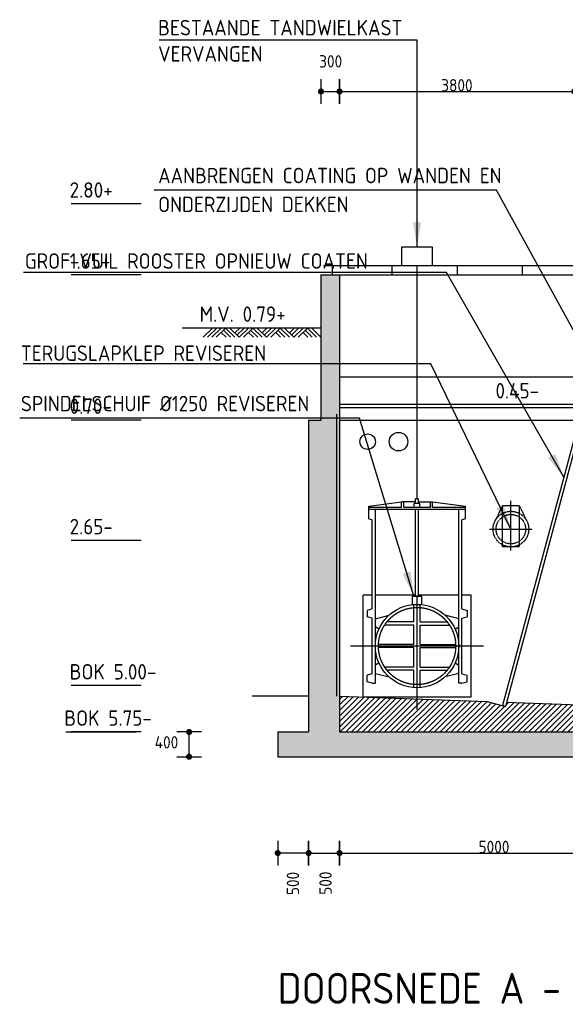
# Model space of a CAD drawing. Extents: x 175348 to 346046, y 6106 to 85322.
# Tile 3 of 20: x 175348 to 184179, y 27504 to 43445. Entities that reach past the tile are written whole.
import ezdxf

# ---------------------------------------------------------------- set-up
doc = ezdxf.new("R2010")
doc.units = 0
for name, pattern in [('CENTER', [8.5, 6, -1, 0.5, -1]), ('CENTER2', [4.25, 3, -0.5, 0.25, -0.5]), ('HIDDEN', [3.5, 2, -1.5]), ('HIDDEN2', [2.25, 1.5, -0.75])]:
    doc.linetypes.add(name, pattern=pattern)
doc.layers.get('0').update_dxf_attribs({"linetype": 'CONTINUOUS'})
for name, color, linetype in [('C-018', 1, 'CONTINUOUS'), ('c-018tekst', 1, 'CONTINUOUS'), ('C-025', 2, 'CONTINUOUS'), ('C-025TEKST', 2, 'CONTINUOUS'), ('C-035', 3, 'CONTINUOUS'), ('C-050TEKST', 4, 'CONTINUOUS'), ('c-best-alg', 252, 'CONTINUOUS'), ('c-best-maatv-alg', 251, 'CONTINUOUS'), ('c-best-raster-alg', 253, 'CONTINUOUS'), ('c-best-tekst-alg', 252, 'CONTINUOUS'), ('C400E2', 1, 'CONTINUOUS'), ('C400E3', 2, 'CONTINUOUS')]:
    doc.layers.add(name, color=color, linetype=linetype)
doc.styles.add('WB025', font='isocp-w.shx', dxfattribs={"height": 2.5})
doc.styles.add('WBDIM', font='isocp-w.shx')
doc.dimstyles.new('50', dxfattribs={"dimscale": 50, "dimtxt": 2, "dimasz": 0.5, "dimexe": 1.25, "dimexo": 0.625, "dimgap": 1, "dimtad": 1, "dimdec": 0, "dimdsep": 46, "dimtxsty": 'WBDIM', "dimblk1": 'A-DIMDOT', "dimblk2": 'A-DIMDOT', "dimsah": 1, "dimcen": 2.5, "dimse1": 1, "dimse2": 1, "dimclrd": 252, "dimclrt": 2, "dimadec": 0, "dimazin": 0, "dimtfac": 1, "dimtdec": 0, "dimtmove": 2, "dimatfit": 3, "dimldrblk": 'A-DIMDOT', "dimfxl": 1, "dimtolj": 1, "dimtzin": 0, "dimarcsym": 0})
doc.dimstyles.new('50$7', dxfattribs={"dimscale": 50, "dimtxt": 2, "dimasz": 4, "dimexe": 1.25, "dimexo": 0.625, "dimgap": 1, "dimtad": 1, "dimdec": 0, "dimdsep": 46, "dimtxsty": 'WBDIM', "dimcen": 2.5, "dimse1": 1, "dimse2": 1, "dimclrd": 252, "dimclrt": 2, "dimadec": 0, "dimazin": 0, "dimtfac": 1, "dimtdec": 0, "dimtmove": 2, "dimatfit": 3, "dimfxl": 1, "dimtolj": 1, "dimtzin": 0, "dimarcsym": 0})

# ---------------------------------------------------------------- blocks, each defined once
blk = doc.blocks.new('A-DIMDOT')
at = {"linetype": 'Continuous'}
blk.add_line((0, -4), (0, 4), dxfattribs=at)
at = {"linetype": 'Continuous', "const_width": 0.988}
blk.add_lwpolyline([(-0.49, 0, 1), (0.49, 0, 1)], format="xyb", close=True, dxfattribs=at)
at = {"linetype": 'Continuous'}
blk.add_circle((0, 0), 0.494, dxfattribs=at)
blk = doc.blocks.new('*D27')
at = {"layer": 'c-best-maatv-alg', "color": 252, "lineweight": -2, "transparency": 16777216}
blk.add_line((180575, 42283), (184275, 42283), dxfattribs=at)
at = {"layer": 'c-best-maatv-alg', "color": 252, "lineweight": -2, "transparency": 16777216, "xscale": 50, "yscale": 50, "zscale": 50, "rotation": 180}
blk.add_blockref('A-DIMDOT', (180525, 42283), dxfattribs=at)
at = {"layer": 'c-best-maatv-alg', "color": 252, "lineweight": -2, "transparency": 16777216, "xscale": 50, "yscale": 50, "zscale": 50}
blk.add_blockref('A-DIMDOT', (184325, 42283), dxfattribs=at)
at = {"layer": 'c-best-maatv-alg', "color": 2, "transparency": 16777216, "insert": (182425, 42383), "char_height": 200, "attachment_point": 5, "style": 'WBDIM'}
blk.add_mtext('\\A1;3800', dxfattribs=at)
blk = doc.blocks.new('*D26')
at = {"layer": 'c-best-maatv-alg', "color": 252, "lineweight": -2, "transparency": 16777216}
blk.add_line((180275, 42283), (180475, 42283), dxfattribs=at)
at = {"layer": 'c-best-maatv-alg', "color": 252, "lineweight": -2, "transparency": 16777216, "xscale": 50, "yscale": 50, "zscale": 50, "rotation": 180}
blk.add_blockref('A-DIMDOT', (180225, 42283), dxfattribs=at)
at = {"layer": 'c-best-maatv-alg', "color": 252, "lineweight": -2, "transparency": 16777216, "xscale": 50, "yscale": 50, "zscale": 50}
blk.add_blockref('A-DIMDOT', (180525, 42283), dxfattribs=at)
at = {"layer": 'c-best-maatv-alg', "color": 2, "transparency": 16777216, "insert": (180382, 42770), "char_height": 200, "attachment_point": 5, "style": 'WBDIM'}
blk.add_mtext('\\A1;300', dxfattribs=at)
blk = doc.blocks.new('EARTH')
for p, q in [((-1.757, -0.15), (-1.607, 0)), ((-1.686, -0.15), (-1.536, 0)), ((-1.386, -0.15), (-1.536, 0)), ((-1.316, -0.15), (-1.466, 0)), ((-1.28, -0.115), (-1.395, 0)), ((-1.245, -0.079), (-1.324, 0)), ((-1.316, -0.15), (-1.166, 0)), ((-1.245, -0.15), (-1.095, 0)), ((-0.945, -0.15), (-1.095, 0)), ((-0.874, -0.15), (-1.024, 0)), ((-0.839, -0.115), (-0.954, 0)), ((-0.804, -0.079), (-0.883, 0)), ((-0.874, -0.15), (-0.724, 0)), ((-0.804, -0.15), (-0.654, 0)), ((-0.504, -0.15), (-0.654, 0)), ((-0.433, -0.15), (-0.583, 0)), ((-0.397, -0.115), (-0.512, 0)), ((-0.362, -0.079), (-0.441, 0)), ((-0.433, -0.15), (-0.283, 0)), ((-0.362, -0.15), (-0.212, 0)), ((-0.062, -0.15), (-0.212, 0)), ((0.009, -0.15), (-0.141, 0)), ((0.079, -0.15), (-0.071, 0)), ((0.15, -0.15), (0, 0)), ((-1.616, -0.15), (-1.501, -0.035)), ((-1.545, -0.15), (-1.466, -0.071)), ((-1.174, -0.15), (-1.06, -0.035)), ((-1.104, -0.15), (-1.024, -0.071)), ((-0.733, -0.15), (-0.618, -0.035)), ((-0.662, -0.15), (-0.583, -0.071)), ((-0.291, -0.15), (-0.177, -0.035)), ((-0.221, -0.15), (-0.141, -0.071))]:
    blk.add_line(p, q)
blk = doc.blocks.new('*D25')
at = {"layer": 'c-best-maatv-alg', "color": 252, "lineweight": -2, "transparency": 16777216}
blk.add_line((178090, 31563), (178090, 31863), dxfattribs=at)
at = {"layer": 'c-best-maatv-alg', "color": 252, "lineweight": -2, "transparency": 16777216, "xscale": 50, "yscale": 50, "zscale": 50}
for p, rotation in [((178090, 31913), 90), ((178090, 31513), 270)]:
    blk.add_blockref('A-DIMDOT', p, dxfattribs=dict(at, rotation=rotation))
at = {"layer": 'c-best-maatv-alg', "color": 2, "transparency": 16777216, "insert": (177724, 31746), "char_height": 200, "attachment_point": 5, "style": 'WBDIM'}
blk.add_mtext('\\A1;400', dxfattribs=at)
blk = doc.blocks.new('*D12')
at = {"layer": 'c-best-maatv-alg', "color": 252, "lineweight": -2, "transparency": 16777216}
blk.add_line((179975, 29953), (179575, 29953), dxfattribs=at)
at = {"layer": 'c-best-maatv-alg', "color": 252, "lineweight": -2, "transparency": 16777216, "xscale": 50, "yscale": 50, "zscale": 50, "rotation": 180}
blk.add_blockref('A-DIMDOT', (179525, 29953), dxfattribs=at)
at = {"layer": 'c-best-maatv-alg', "color": 252, "lineweight": -2, "transparency": 16777216, "xscale": 50, "yscale": 50, "zscale": 50}
blk.add_blockref('A-DIMDOT', (180025, 29953), dxfattribs=at)
at = {"layer": 'c-best-maatv-alg', "color": 2, "transparency": 16777216, "insert": (179770, 29461), "char_height": 200, "attachment_point": 5, "rotation": 90, "style": 'WBDIM'}
blk.add_mtext('\\A1;500', dxfattribs=at)
blk = doc.blocks.new('*D11')
at = {"layer": 'c-best-maatv-alg', "color": 252, "lineweight": -2, "transparency": 16777216}
blk.add_line((180575, 29953), (185475, 29953), dxfattribs=at)
at = {"layer": 'c-best-maatv-alg', "color": 252, "lineweight": -2, "transparency": 16777216, "xscale": 50, "yscale": 50, "zscale": 50, "rotation": 180}
blk.add_blockref('A-DIMDOT', (180525, 29953), dxfattribs=at)
at = {"layer": 'c-best-maatv-alg', "color": 252, "lineweight": -2, "transparency": 16777216, "xscale": 50, "yscale": 50, "zscale": 50}
blk.add_blockref('A-DIMDOT', (185525, 29953), dxfattribs=at)
at = {"layer": 'c-best-maatv-alg', "color": 2, "transparency": 16777216, "insert": (183025, 30053), "char_height": 200, "attachment_point": 5, "style": 'WBDIM'}
blk.add_mtext('\\A1;5000', dxfattribs=at)
blk = doc.blocks.new('*D10')
at = {"layer": 'c-best-maatv-alg', "color": 252, "lineweight": -2, "transparency": 16777216}
blk.add_line((180075, 29953), (180475, 29953), dxfattribs=at)
at = {"layer": 'c-best-maatv-alg', "color": 252, "lineweight": -2, "transparency": 16777216, "xscale": 50, "yscale": 50, "zscale": 50, "rotation": 180}
blk.add_blockref('A-DIMDOT', (180025, 29953), dxfattribs=at)
at = {"layer": 'c-best-maatv-alg', "color": 252, "lineweight": -2, "transparency": 16777216, "xscale": 50, "yscale": 50, "zscale": 50}
blk.add_blockref('A-DIMDOT', (180525, 29953), dxfattribs=at)
at = {"layer": 'c-best-maatv-alg', "color": 2, "transparency": 16777216, "insert": (180298, 29466), "char_height": 200, "attachment_point": 5, "rotation": 90, "style": 'WBDIM'}
blk.add_mtext('\\A1;500', dxfattribs=at)
blk = doc.blocks.new('c-sb1250a')
at = {"layer": 'C-018', "linetype": 'Continuous'}
for points in [[(0, 2385), (0, 2635)], [(-782.001, 2262.748), (-250, 2335)], [(-782.001, 2060), (-782.001, 2262.748)], [(-250, 2245), (-782.001, 2245)], [(-25, 2335), (-250, 2335)], [(-250, 2245), (-250, 2335)], [(-215, 2245), (-215, 2335)], [(215, 2245), (-215, 2245)], [(45, 2305), (-45, 2305)], [(-45, 2245), (-45, 2305)], [(-25, 2305), (-25, 2385)], [(0, 2385), (-25, 2385)], [(0, 2385), (25, 2385)], [(25, 2305), (25, 2385)], [(25, 2335), (250, 2335)], [(45, 2245), (45, 2305)], [(215, 2245), (215, 2335)], [(250, 2335), (782, 2262.748)], [(250, 2245), (250, 2335)], [(782.001, 2245), (250, 2245)], [(782.001, 2060), (782.001, 2262.748)], [(782.001, 2210), (-782.001, 2210)], [(-675, -600.76), (-675, 2210)], [(-25, 804.996), (-25, 2210)], [(25, 804.996), (25, 2210)], [(675, -600.76), (675, 2210)], [(-782.001, 2060), (-725, 2044.726)], [(-725, 600.76), (-725, 2044.726)], [(782.001, 2060), (725, 2044.726)], [(725, 600.76), (725, 2044.726)], [(-75, 804.996), (50, 804.996)], [(-75, 670.82), (-75, 804.996)], [(75, 804.996), (-50, 804.996)], [(75, 670.822), (75, 804.996)], [(-50, 390), (-50, 673.147)], [(50, 390), (50, 673.147)], [(-725, 600.76), (-810, 577.984)], [(-810, 577.984), (-810, 473.536)], [(-675, 442.792), (-452.489, 500.88)], [(675, 442.792), (452.49, 500.876)], [(725, 600.76), (810, 577.984)], [(810, 577.984), (810, 473.536)], [(-725, 450.76), (-810, 473.536)], [(-725, -450.76), (-725, 450.76)], [(-50, 340), (-524.428, 340)], [(-50, 390), (-488.39, 390)], [(-50, 25), (-50, 340)], [(50, 390), (488.39, 390)], [(50, 340), (524.428, 340)], [(50, 25), (50, 340)], [(725, 450.76), (810, 473.536)], [(725, -450.76), (725, 450.76)], [(-616.925, 273.916), (-675, 312.06)], [(616.925, 273.916), (675, 312.06)], [(-50, 25), (-624.5, 25)], [(50, 25), (624.5, 25)], [(-50, -25), (-624.5, -25)], [(-50, -340), (-50, -25)], [(50, -25), (624.5, -25)], [(50, -340), (50, -25)], [(-616.925, -273.912), (-675, -312.06)], [(616.925, -273.912), (675, -312.06)], [(-725, -450.76), (-810, -473.536)], [(-810, -577.984), (-810, -473.536)], [(-675, -442.792), (-452.49, -500.876)], [(-50, -340), (-524.428, -340)], [(-50, -390), (-488.39, -390)], [(-50, -673.436), (-50, -390)], [(50, -340), (524.428, -340)], [(50, -390), (488.39, -390)], [(50, -673.436), (50, -390)], [(675, -442.792), (452.49, -500.876)], [(725, -450.76), (810, -473.536)], [(810, -577.984), (810, -473.536)], [(-725, -600.76), (-810, -577.984)], [(-725, -600.76), (-675, -600.76)], [(725, -600.76), (675, -600.76)], [(725, -600.76), (810, -577.984)]]:
    blk.add_lwpolyline(points, dxfattribs=at)
at = {"layer": 'C-018', "linetype": 'CENTER2'}
for points in [[(0, -1025), (0, 804.996)], [(1075, 0), (-1075.001, 0)]]:
    blk.add_lwpolyline(points, dxfattribs=at)
at = {"layer": 'C-018'}
blk.add_circle((0, 0), 675.001, dxfattribs=at)
at = {"layer": 'C-025', "linetype": 'HIDDEN2'}
blk.add_circle((0, 0), 625, dxfattribs=at)
at = {"layer": 'C-035', "linetype": 'Continuous'}
for points in [[(-875.001, -825), (-875.001, 825)], [(-725, 825), (-875.001, 825)], [(-25, 825), (-675, 825)], [(675, 825), (25, 825)], [(875, 825), (725, 825)], [(875, -825), (875, 825)], [(875, -825), (-875.001, -825)]]:
    blk.add_lwpolyline(points, dxfattribs=at)

msp = doc.modelspace()

# ---------------------------------------------------------------- hatches: boundary and pattern name
at = {"layer": 'c-best-alg'}
h = msp.add_hatch(dxfattribs=at)
h.set_pattern_fill('ANSI31', color=256, scale=20, style=0)
h.paths.add_polyline_path([(185524.9968, 31913.3484), (185524.9968, 32313.3484), (183229.8227, 32395.9319), (183211.4008, 32327.4114), (182914.312, 32407.2844), (180524.9968, 32493.2553), (180524.9968, 31913.3484)])
h.paths.add_polyline_path([(187247.547, 31913.3484), (187454.2246, 32058.0656), (185824.9968, 32313.3484), (185824.9968, 31913.3484)])
h.paths.add_polyline_path([(188010.4147, 31913.3484), (188010.4147, 31970.9165), (187454.2246, 32058.0656), (187247.547, 31913.3484)])
at = {"layer": 'c-best-raster-alg'}
for points in [[(180524.9968, 39313.3484), (180224.9968, 39313.3484), (180224.9968, 37663.3484), (180524.9968, 37663.3484)], [(180524.9968, 37663.3484), (180224.9968, 37663.3484), (180224.9968, 36963.3484), (180024.9968, 36963.3484), (180024.9968, 31913.3484), (179524.9968, 31913.3484), (179524.9968, 31513.3484), (189224.9968, 31513.3484), (189224.9968, 32016.1603), (195861.8692, 36663.3484), (206334.9968, 36663.3484), (206334.9968, 36963.3484), (196575.9432, 36963.3484), (196575.9432, 37163.3484), (197290.0172, 37663.3484), (196679.8108, 37663.3484), (188824.9968, 32163.3484), (188824.9968, 31913.3484), (185824.9968, 31913.3484), (185824.9968, 32063.3484), (185524.9968, 32063.3484), (185524.9968, 31913.3484), (180524.9968, 31913.3484)]]:
    msp.add_hatch(color=256, dxfattribs=at).paths.add_polyline_path(points)

# ---------------------------------------------------------------- linework, layer by layer
at = {"layer": 'C-025'}
for p, q in [((184486.6639, 37263.3484), (183163.1154, 32340.393)), ((184524.9968, 37213.3484), (183211.4008, 32327.4114)), ((183211.4008, 32327.4114), (183163.1154, 32340.393))]:
    msp.add_line(p, q, dxfattribs=at)
at = {"layer": 'C-035', "linetype": 'HIDDEN'}
msp.add_line((180474.9968, 37063.3484), (180474.9968, 32493.2553), dxfattribs=at)
at = {"layer": 'c-best-alg'}
for p, q in [((180267.898, 39463.3484), (184324.9968, 39463.3484)), ((180224.9968, 39313.3484), (180524.9968, 39313.3484)), ((180224.9968, 39313.3484), (180224.9968, 36963.3484)), ((180524.9968, 39313.3484), (184324.9968, 39313.3484)), ((180524.9968, 39313.3484), (180524.9968, 31913.3484)), ((180224.9968, 38453.3484), (177977.039, 38453.3484)), ((184524.9968, 37213.3484), (180524.9968, 37213.3484)), ((184524.9968, 37163.3484), (180524.9968, 37163.3484)), ((180024.9968, 36963.3484), (180224.9968, 36963.3484)), ((180024.9968, 36963.3484), (180024.9968, 31913.3484)), ((180024.9968, 32493.2553), (179111.6352, 32493.2553)), ((180524.9968, 32493.2553), (182914.312, 32407.2844)), ((182914.312, 32407.2844), (183211.4008, 32327.4114)), ((183229.8227, 32395.9319), (185524.9968, 32313.3484)), ((179524.9968, 31913.3484), (179524.9968, 31513.3484)), ((179524.9968, 31913.3484), (180024.9968, 31913.3484)), ((180524.9968, 31913.3484), (185524.9968, 31913.3484)), ((179524.9968, 31513.3484), (189224.9968, 31513.3484))]:
    msp.add_line(p, q, dxfattribs=at)
at = {"layer": 'c-best-alg', "linetype": 'HIDDEN'}
for p, q in [((180410.2874, 39313.3484), (180410.2874, 39463.3484)), ((181378.5347, 39313.3484), (181378.5347, 39463.3484)), ((182432.2156, 39313.3484), (182432.2156, 39463.3484)), ((183485.8965, 39313.3484), (183485.8965, 39463.3484)), ((180524.9968, 36963.3484), (195680.1072, 36963.3484))]:
    msp.add_line(p, q, dxfattribs=at)
at = {"layer": 'c-best-alg', "linetype": 'CENTER'}
msp.add_line((180524.9968, 37663.3484), (221821.5572, 37663.3484), dxfattribs=at)
at = {"layer": 'c-best-alg', "linetype": 'Continuous'}
for points in [[(181779.9824, 35689.5829), (181779.9824, 35939.5829)], [(180997.9814, 35567.3309), (181529.9824, 35639.5829)], [(180997.9814, 35364.5829), (180997.9814, 35567.3309)], [(181529.9824, 35549.5829), (180997.9814, 35549.5829)], [(181529.9824, 35549.5829), (181529.9824, 35639.5829)], [(181754.9824, 35639.5829), (181529.9824, 35639.5829)], [(181564.9824, 35549.5829), (181564.9824, 35639.5829)], [(181994.9824, 35549.5829), (181564.9824, 35549.5829)], [(181734.9824, 35549.5829), (181734.9824, 35609.5829)], [(181824.9824, 35609.5829), (181734.9824, 35609.5829)], [(181779.9824, 35689.5829), (181754.9824, 35689.5829)], [(181754.9824, 35609.5829), (181754.9824, 35689.5829)], [(181779.9824, 35689.5829), (181804.9824, 35689.5829)], [(181804.9824, 35609.5829), (181804.9824, 35689.5829)], [(181804.9824, 35639.5829), (182029.9824, 35639.5829)], [(181824.9824, 35549.5829), (181824.9824, 35609.5829)], [(181994.9824, 35549.5829), (181994.9824, 35639.5829)], [(182029.9824, 35549.5829), (182029.9824, 35639.5829)], [(182029.9824, 35639.5829), (182561.9824, 35567.3309)], [(182561.9834, 35549.5829), (182029.9824, 35549.5829)], [(182561.9834, 35364.5829), (182561.9834, 35567.3309)], [(182561.9834, 35514.5829), (180997.9814, 35514.5829)], [(181104.9824, 32703.8229), (181104.9824, 35514.5829)], [(181754.9824, 34109.5789), (181754.9824, 35514.5829)], [(181804.9824, 34109.5789), (181804.9824, 35514.5829)], [(182454.9824, 32703.8229), (182454.9824, 35514.5829)], [(180997.9814, 35364.5829), (181054.9824, 35349.3089)], [(181054.9824, 33905.3429), (181054.9824, 35349.3089)], [(182561.9834, 35364.5829), (182504.9824, 35349.3089)], [(182504.9824, 33905.3429), (182504.9824, 35349.3089)], [(181054.9824, 34129.5829), (180904.9814, 34129.5829)], [(180904.9814, 32479.5829), (180904.9814, 34129.5829)], [(181754.9824, 34129.5829), (181104.9824, 34129.5829)], [(182454.9824, 34129.5829), (181804.9824, 34129.5829)], [(182654.9824, 34129.5829), (182504.9824, 34129.5829)], [(182654.9824, 32479.5829), (182654.9824, 34129.5829)], [(181704.9824, 33975.4029), (181704.9824, 34109.5789)], [(181704.9824, 34109.5789), (181829.9824, 34109.5789)], [(181854.9824, 34109.5789), (181729.9824, 34109.5789)], [(181729.9824, 33694.5829), (181729.9824, 33977.7299)], [(181829.9824, 33694.5829), (181829.9824, 33977.7299)], [(181854.9824, 33975.4049), (181854.9824, 34109.5789)], [(181054.9824, 33905.3429), (180969.9824, 33882.5669)], [(180969.9824, 33882.5669), (180969.9824, 33778.1189)], [(181104.9824, 33747.3749), (181327.4934, 33805.4629)], [(182454.9824, 33747.3749), (182232.4724, 33805.4589)], [(182504.9824, 33905.3429), (182589.9824, 33882.5669)], [(182589.9824, 33882.5669), (182589.9824, 33778.1189)], [(181054.9824, 33755.3429), (180969.9824, 33778.1189)], [(181054.9824, 32853.8229), (181054.9824, 33755.3429)], [(181729.9824, 33644.5829), (181255.5544, 33644.5829)], [(181729.9824, 33694.5829), (181291.5924, 33694.5829)], [(181729.9824, 33329.5829), (181729.9824, 33644.5829)], [(181829.9824, 33694.5829), (182268.3724, 33694.5829)], [(181829.9824, 33329.5829), (181829.9824, 33644.5829)], [(181829.9824, 33644.5829), (182304.4104, 33644.5829)], [(182504.9824, 33755.3429), (182589.9824, 33778.1189)], [(182504.9824, 32853.8229), (182504.9824, 33755.3429)], [(181163.0574, 33578.4989), (181104.9824, 33616.6429)], [(182396.9074, 33578.4989), (182454.9824, 33616.6429)], [(181729.9824, 33329.5829), (181155.4824, 33329.5829)], [(181829.9824, 33329.5829), (182404.4824, 33329.5829)], [(181729.9824, 33279.5829), (181155.4824, 33279.5829)], [(181729.9824, 32964.5829), (181729.9824, 33279.5829)], [(181829.9824, 32964.5829), (181829.9824, 33279.5829)], [(181829.9824, 33279.5829), (182404.4824, 33279.5829)], [(181163.0574, 33030.6709), (181104.9824, 32992.5229)], [(182396.9074, 33030.6709), (182454.9824, 32992.5229)], [(181054.9824, 32853.8229), (180969.9824, 32831.0469)], [(181104.9824, 32861.7909), (181327.4924, 32803.7069)], [(181729.9824, 32964.5829), (181255.5544, 32964.5829)], [(181729.9824, 32914.5829), (181291.5924, 32914.5829)], [(181729.9824, 32631.1469), (181729.9824, 32914.5829)], [(181829.9824, 32964.5829), (182304.4104, 32964.5829)], [(181829.9824, 32631.1469), (181829.9824, 32914.5829)], [(181829.9824, 32914.5829), (182268.3724, 32914.5829)], [(182454.9824, 32861.7909), (182232.4724, 32803.7069)], [(182504.9824, 32853.8229), (182589.9824, 32831.0469)], [(180969.9824, 32726.5989), (180969.9824, 32831.0469)], [(181054.9824, 32703.8229), (180969.9824, 32726.5989)], [(181054.9824, 32703.8229), (181104.9824, 32703.8229)], [(182504.9824, 32703.8229), (182454.9824, 32703.8229)], [(182504.9824, 32703.8229), (182589.9824, 32726.5989)], [(182589.9824, 32726.5989), (182589.9824, 32831.0469)], [(182654.9824, 32479.5829), (180904.9814, 32479.5829)]]:
    msp.add_lwpolyline(points, dxfattribs=at)
at = {"layer": 'c-best-alg', "linetype": 'CENTER'}
for points in [[(181779.9824, 32279.5829), (181779.9824, 34109.5789)], [(182854.9824, 33304.5829), (180704.9814, 33304.5829)]]:
    msp.add_lwpolyline(points, dxfattribs=at)
at = {"layer": 'c-best-alg'}
for centre, radius in [((180979.9824, 36613.3484), 125), ((181479.9824, 36613.3484), 150)]:
    msp.add_circle(centre, radius, dxfattribs=at)
at = {"layer": 'c-best-alg', "ltscale": 0.1}
msp.add_circle((181779.9824, 33304.5829), 675.0014, dxfattribs=at)
at = {"layer": 'c-best-alg', "linetype": 'HIDDEN'}
msp.add_circle((181779.9824, 33304.5829), 625, dxfattribs=at)
at = {"layer": 'c-best-maatv-alg', "ltscale": 0.1}
for p, q in [((177314.4864, 40463.3484), (176181.1146, 40463.3484)), ((177314.4864, 39313.3484), (176181.1146, 39313.3484)), ((184207.3078, 37213.3484), (183073.936, 37213.3484)), ((177314.4864, 36963.3484), (176181.1146, 36963.3484)), ((177314.4864, 35013.3484), (176181.1146, 35013.3484)), ((177314.4864, 32663.3484), (176181.1146, 32663.3484)), ((176094.462, 31913.3484), (177227.8339, 31913.3484)), ((177314.4864, 31913.3484), (176181.1146, 31913.3484))]:
    msp.add_line(p, q, dxfattribs=at)
at = {"layer": 'C400E2', "linetype": 'CENTER'}
msp.add_line((181779.9824, 35939.5829), (181779.9824, 39463.3484), dxfattribs=at)
at = {"layer": 'C400E3', "linetype": 'HIDDEN'}
for p, q in [((183164.7489, 35581.7092), (183039.1193, 35324.2969)), ((183432.5574, 35581.7092), (183558.187, 35324.2969))]:
    msp.add_line(p, q, dxfattribs=at)
at = {"layer": 'C400E3', "linetype": 'CENTER'}
for p, q in [((183298.6532, 34851.0795), (183298.6532, 35658.5247)), ((182952.1007, 35197.6319), (183645.2056, 35197.6319))]:
    msp.add_line(p, q, dxfattribs=at)
at = {"layer": 'C400E3'}
msp.add_lwpolyline([(181529.9824, 39463.3484), (182029.9824, 39463.3484), (182029.9824, 39763.3484), (181529.9824, 39763.3484)], close=True, dxfattribs=at)
at = {"layer": 'C400E3', "linetype": 'HIDDEN'}
msp.add_lwpolyline([(183164.7489, 35581.7092), (183432.5574, 35581.7092), (183432.5574, 34908.8382), (183164.7489, 34908.8382)], close=True, dxfattribs=at)
for radius in [288.7937, 238.7937]:
    msp.add_circle((183298.6532, 35197.6319), radius, dxfattribs=at)

# ---------------------------------------------------------------- block references
at = {"layer": 'C-025'}
msp.add_blockref('c-sb1250a', (181779.9824, 33304.5829), dxfattribs=at)
at = {"layer": 'c-best-alg', "ltscale": 0.1, "xscale": -1000, "yscale": 1000, "zscale": 1000}
msp.add_blockref('EARTH', (178467.89, 38453.3484), dxfattribs=at)

# ---------------------------------------------------------------- texts
at = {"layer": 'C-025TEKST', "ltscale": 0.1, "style": 'WB025'}
for s, p in [('BESTAANDE TANDWIELKAST', (177588.7817, 43190.3657)), ('VERVANGEN', (177588.7817, 42766.188)), ('AANBRENGEN COATING OP WANDEN EN ', (177588.7817, 40796.7906)), ('ONDERZIJDEN DEKKEN', (177588.7817, 40329.2558)), ('GROF-VUIL ROOSTER OPNIEUW COATEN', (175431.9661, 39412.8509)), ('TERUGSLAPKLEP REVISEREN', (175367.6491, 37920.9946)), ('SPINDELSCHUIF %%C1250 REVISEREN', (175367.6491, 37104.5467))]:
    msp.add_text(s, height=250, dxfattribs=at).set_placement(p)
at = {"layer": 'C-050TEKST', "ltscale": 0.1, "style": 'WB025'}
msp.add_text('DOORSNEDE A - A', height=500, dxfattribs=at).set_placement((179524.9968, 27513.3484))
at = {"layer": 'c-best-tekst-alg', "ltscale": 0.1, "style": 'WB025'}
for s, p in [('2.80+', (176156.738, 40562.8509)), ('1.65+', (176156.738, 39412.8509)), ('M.V. 0.79+', (178259.8854, 38552.8509)), ('0.45-', (183049.5594, 37312.8509)), ('0.70-', (176156.738, 37062.8509)), ('2.65-', (176156.738, 35112.8509)), ('BOK 5.00-', (176156.738, 32762.8509)), ('BOK 5.75-', (176070.0855, 32012.8509))]:
    msp.add_text(s, height=250, dxfattribs=at).set_placement(p)

# ---------------------------------------------------------------- dimensions: what is measured, and where the dimension line sits
at = {"layer": 'c-best-maatv-alg', "ltscale": 0.1}
dim = msp.add_linear_dim(base=(180524.9968, 42282.6388), p1=(180224.9968, 39313.3484), p2=(180524.9968, 39313.3484), dimstyle='50', override={"dimscale": 100, "dimgap": 0.0015}, dxfattribs=at)
dim.commit()
dim.dimension.update_dxf_attribs({"geometry": '*D26', "text_midpoint": (180382.4447, 42769.5866), "dimtype": 160})
dim = msp.add_linear_dim(base=(184324.9968, 42282.6388), p1=(180524.9968, 39313.3484), p2=(184324.9968, 40322.5931), dimstyle='50', override={"dimscale": 100, "dimgap": 0.0015}, dxfattribs=at)
dim.commit()
dim.dimension.update_dxf_attribs({"geometry": '*D27', "text_midpoint": (182424.9968, 42382.7888)})
dim = msp.add_linear_dim(base=(178090.1403, 31913.3484), p1=(179524.9968, 31513.3484), p2=(179524.9968, 31913.3484), angle=90, dimstyle='50', override={"dimscale": 100, "dimgap": 0.0015, "dimtih": 1, "dimtoh": 1}, dxfattribs=at)
dim.commit()
dim.dimension.update_dxf_attribs({"geometry": '*D25', "text_midpoint": (177724.1901, 31746.3977), "dimtype": 160})
for base, p2, picture, middle in [((179524.9968, 29953.3027), (179524.9968, 31513.3484), '*D12', (179770.0785, 29461.4846)), ((180524.9968, 29953.3027), (180524.9968, 31913.3484), '*D10', (180297.7196, 29466.3549))]:
    dim = msp.add_linear_dim(base=base, p1=(180024.9968, 31913.3484), p2=p2, angle=180, dimstyle='50', override={"dimscale": 100, "dimgap": 0.0015}, dxfattribs=at)
    dim.commit()
    dim.dimension.update_dxf_attribs({"geometry": picture, "text_midpoint": middle, "dimtype": 160, "text_rotation": 90})
dim = msp.add_linear_dim(base=(185524.9968, 29953.3027), p1=(180524.9968, 31913.3484), p2=(185524.9968, 31913.3484), angle=180, dimstyle='50', override={"dimscale": 100, "dimgap": 0.0015}, dxfattribs=at)
dim.commit()
dim.dimension.update_dxf_attribs({"geometry": '*D11', "text_midpoint": (183024.9968, 30053.4527)})

# ---------------------------------------------------------------- leaders
at = {"layer": 'c-018tekst'}
for points, override in [([(181779.9824, 39763.3484), (181779.9824, 43111.7784), (177604.432, 43111.7784)], {"dimscale": 100, "dimtad": 0, "dimclrd": 1, "dimtmove": 0, "dimatfit": 0}), ([(185049.9968, 37063.3484), (183068.0183, 40685.425), (177526.2149, 40685.425)], {"dimscale": 100, "dimgap": 1, "dimtad": 0, "dimclrd": 1, "dimtmove": 0, "dimatfit": 0}), ([(184157.0021, 36037.1674), (182257.7094, 39352.3038), (175410.4814, 39352.3038)], {"dimscale": 100, "dimgap": 1, "dimtad": 0, "dimclrd": 1, "dimtmove": 0, "dimatfit": 0}), ([(183298.6532, 35197.6319), (182004.43, 37875.1243), (175405.3502, 37875.1243)], {"dimscale": 100, "dimtad": 0, "dimclrd": 1, "dimtmove": 0, "dimatfit": 0}), ([(181729.9824, 34109.5789), (180850.0366, 36993.1811), (175347.9147, 36993.1811)], {"dimscale": 100, "dimgap": 1, "dimtad": 0, "dimclrd": 1, "dimtmove": 0, "dimatfit": 0})]:
    msp.add_leader(points, dimstyle='50$7', override=override, dxfattribs=at)

doc.saveas('drawing.dxf')
